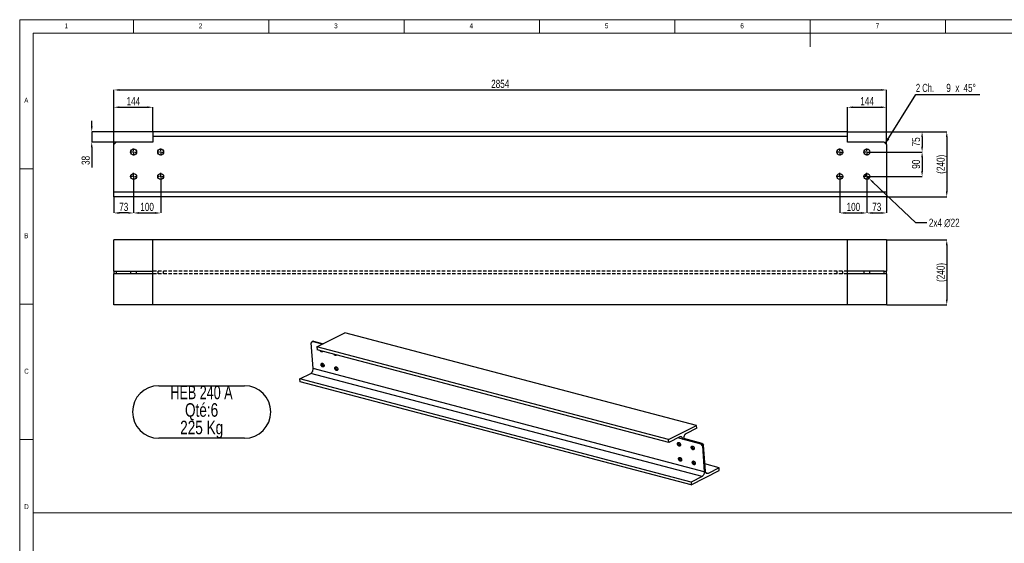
# Model space of a CAD drawing. Header units: millimetres. Extents: x 5 to 589, y 5 to 415.
# Tile 3 of 7: x 5 to 369, y 222 to 415. Entities that reach past the tile are written whole.
import ezdxf

# ---------------------------------------------------------------- set-up
doc = ezdxf.new("R2010")
doc.units = ezdxf.units.MM
doc.header["$PDSIZE"] = -1
doc.linetypes.add('CENTERX2', pattern=[20.32, 12.7, -2.54, 2.54, -2.54])
doc.linetypes.add('HIDDEN', pattern=[1.905, 1.27, -0.635])
for name, color, linetype in [('COTES', 1, 'Continuous'), ('NOTES', 6, 'Continuous'), ('TRAIT-MIXTES', 3, 'CENTERX2'), ('TRAIT-TIRET', 2, 'HIDDEN')]:
    doc.layers.add(name, color=color, linetype=linetype)
doc.layers.add('TRAIT-FORT', color=4, linetype='Continuous', lineweight=25)
doc.styles.add('SLDTEXTSTYLE0', font='TXT', dxfattribs={"width": 0.75})
doc.styles.add('SLDTEXTSTYLE3', font='TXT', dxfattribs={"width": 0.7})
doc.styles.add('SLDTEXTSTYLE8', font='TXT', dxfattribs={"width": 0.694444})
doc.dimstyles.new('SLDDIMSTYLE0', dxfattribs={"dimtxt": 3, "dimasz": 2, "dimexe": 0, "dimexo": 0.0625, "dimgap": 0.75, "dimtad": 1, "dimdec": 0, "dimlfac": 10, "dimrnd": 1e-09, "dimzin": 12, "dimdsep": 46, "dimtxsty": 'SLDTEXTSTYLE0', "dimsah": 1, "dimcen": 0.09, "dimadec": 0, "dimazin": 3, "dimtfac": 1, "dimtdec": 0, "dimtofl": 0, "dimtmove": 0, "dimatfit": 3, "dimfxl": 1, "dimfrac": 2, "dimtolj": 1, "dimtzin": 12, "dimarcsym": 0})
doc.dimstyles.new('SLDDIMSTYLE1', dxfattribs={"dimtxt": 3, "dimasz": 2, "dimexe": 0, "dimexo": 0.0625, "dimgap": 0.75, "dimtad": 1, "dimdec": 0, "dimlfac": 10, "dimrnd": 1e-09, "dimzin": 12, "dimdsep": 46, "dimtxsty": 'SLDTEXTSTYLE0', "dimsah": 1, "dimcen": 0.09, "dimadec": 0, "dimazin": 3, "dimtfac": 1, "dimtdec": 0, "dimtmove": 0, "dimatfit": 0, "dimfxl": 1, "dimfrac": 2, "dimtolj": 1, "dimtzin": 12, "dimarcsym": 0})
doc.dimstyles.new('SLDDIMSTYLE2', dxfattribs={"dimtxt": 3, "dimasz": 2, "dimexe": 0, "dimexo": 0.0625, "dimgap": 0.75, "dimtad": 0, "dimtih": 1, "dimtoh": 1, "dimdec": 0, "dimlfac": 10, "dimrnd": 1e-09, "dimzin": 12, "dimdsep": 46, "dimtxsty": 'SLDTEXTSTYLE0', "dimblk1": 'NONE', "dimsah": 1, "dimcen": 0, "dimadec": 0, "dimazin": 3, "dimtfac": 1, "dimtdec": 0, "dimtmove": 0, "dimatfit": 3, "dimldrblk": 'NONE', "dimfxl": 1, "dimfrac": 2, "dimtolj": 1, "dimtzin": 12, "dimarcsym": 0})

# ---------------------------------------------------------------- blocks, each defined once
blk = doc.blocks.new('_D')
at = {"layer": 'COTES', "color": 0, "lineweight": -2, "transparency": 16777216}
for p, q in [((325.26, 333.7), (347.42, 333.7)), ((347.42, 331.7), (347.42, 311.7)), ((325.26, 309.7), (347.42, 309.7))]:
    blk.add_line(p, q, dxfattribs=at)
at = {"layer": 'COTES', "color": 0, "transparency": 16777216}
for points in [[(347.08, 331.7), (347.75, 331.7), (347.42, 333.7)], [(347.08, 311.7), (347.75, 311.7), (347.42, 309.7)]]:
    blk.add_solid(points, dxfattribs=at)
at = {"layer": 'Defpoints', "color": 0, "transparency": 16777216}
for p in [(325.19, 333.7), (325.19, 309.7), (347.42, 309.7)]:
    blk.add_point(p, dxfattribs=at)
at = {"layer": 'COTES', "color": 0, "transparency": 16777216, "insert": (343.67, 321.7), "char_height": 3, "attachment_point": 2, "rotation": 90, "style": 'SLDTEXTSTYLE0'}
blk.add_mtext('\\A1;(240)', dxfattribs=at)
blk = doc.blocks.new('_D_1')
at = {"layer": 'COTES', "color": 0, "lineweight": -2, "transparency": 16777216}
for p, q in [((39.79, 369), (39.79, 389.07)), ((41.79, 389.07), (323.19, 389.07)), ((325.19, 369), (325.19, 389.07))]:
    blk.add_line(p, q, dxfattribs=at)
at = {"layer": 'COTES', "color": 0, "transparency": 16777216}
for points in [[(41.79, 389.4), (41.79, 388.73), (39.79, 389.07)], [(323.19, 389.4), (323.19, 388.73), (325.19, 389.07)]]:
    blk.add_solid(points, dxfattribs=at)
at = {"layer": 'Defpoints', "color": 0, "transparency": 16777216}
for p in [(325.19, 389.07), (39.79, 368.94), (325.19, 368.94)]:
    blk.add_point(p, dxfattribs=at)
at = {"layer": 'COTES', "color": 0, "transparency": 16777216, "insert": (182.49, 392.82), "char_height": 3, "attachment_point": 2, "style": 'SLDTEXTSTYLE0'}
blk.add_mtext('\\A1;2854', dxfattribs=at)
blk = doc.blocks.new('_D_2')
at = {"layer": 'COTES', "color": 0, "lineweight": -2, "transparency": 16777216}
for p, q in [((47.07, 355.78), (47.07, 343.65)), ((57.07, 355.78), (57.07, 343.65)), ((49.07, 343.65), (55.07, 343.65))]:
    blk.add_line(p, q, dxfattribs=at)
at = {"layer": 'COTES', "color": 0, "transparency": 16777216}
for points in [[(49.07, 343.99), (49.07, 343.32), (47.07, 343.65)], [(55.07, 343.99), (55.07, 343.32), (57.07, 343.65)]]:
    blk.add_solid(points, dxfattribs=at)
at = {"layer": 'Defpoints', "color": 0, "transparency": 16777216}
for p in [(47.07, 355.84), (57.07, 355.84), (57.07, 343.65)]:
    blk.add_point(p, dxfattribs=at)
at = {"layer": 'COTES', "color": 0, "transparency": 16777216, "insert": (52.07, 347.4), "char_height": 3, "attachment_point": 2, "style": 'SLDTEXTSTYLE0'}
blk.add_mtext('\\A1;100', dxfattribs=at)
blk = doc.blocks.new('_D_3')
at = {"layer": 'COTES', "color": 0, "lineweight": -2, "transparency": 16777216}
for p, q in [((47.07, 355.78), (47.07, 343.65)), ((39.79, 349.58), (39.79, 343.65)), ((45.07, 343.65), (41.79, 343.65))]:
    blk.add_line(p, q, dxfattribs=at)
at = {"layer": 'COTES', "color": 0, "transparency": 16777216}
for points in [[(41.79, 343.99), (41.79, 343.32), (39.79, 343.65)], [(45.07, 343.99), (45.07, 343.32), (47.07, 343.65)]]:
    blk.add_solid(points, dxfattribs=at)
at = {"layer": 'Defpoints', "color": 0, "transparency": 16777216}
for p in [(47.07, 355.84), (39.79, 349.64), (39.79, 343.65)]:
    blk.add_point(p, dxfattribs=at)
at = {"layer": 'COTES', "color": 0, "transparency": 16777216, "insert": (43.43, 347.4), "char_height": 3, "attachment_point": 2, "style": 'SLDTEXTSTYLE0'}
blk.add_mtext('\\A1;73', dxfattribs=at)
blk = doc.blocks.new('_D_4')
at = {"layer": 'COTES', "color": 0, "lineweight": -2, "transparency": 16777216}
for p, q in [((307.92, 355.78), (307.92, 343.65)), ((317.92, 355.78), (317.92, 343.65)), ((309.92, 343.65), (315.92, 343.65))]:
    blk.add_line(p, q, dxfattribs=at)
at = {"layer": 'COTES', "color": 0, "transparency": 16777216}
for points in [[(309.92, 343.99), (309.92, 343.32), (307.92, 343.65)], [(315.92, 343.99), (315.92, 343.32), (317.92, 343.65)]]:
    blk.add_solid(points, dxfattribs=at)
at = {"layer": 'Defpoints', "color": 0, "transparency": 16777216}
for p in [(307.92, 355.84), (317.92, 355.84), (317.92, 343.65)]:
    blk.add_point(p, dxfattribs=at)
at = {"layer": 'COTES', "color": 0, "transparency": 16777216, "insert": (312.92, 347.4), "char_height": 3, "attachment_point": 2, "style": 'SLDTEXTSTYLE0'}
blk.add_mtext('\\A1;100', dxfattribs=at)
blk = doc.blocks.new('_D_5')
at = {"layer": 'COTES', "color": 0, "lineweight": -2, "transparency": 16777216}
for p, q in [((317.92, 355.78), (317.92, 343.65)), ((325.19, 349.58), (325.19, 343.65)), ((319.92, 343.65), (323.19, 343.65))]:
    blk.add_line(p, q, dxfattribs=at)
at = {"layer": 'COTES', "color": 0, "transparency": 16777216}
for points in [[(319.92, 343.99), (319.92, 343.32), (317.92, 343.65)], [(323.19, 343.99), (323.19, 343.32), (325.19, 343.65)]]:
    blk.add_solid(points, dxfattribs=at)
at = {"layer": 'Defpoints', "color": 0, "transparency": 16777216}
for p in [(317.92, 355.84), (325.19, 349.64), (325.19, 343.65)]:
    blk.add_point(p, dxfattribs=at)
at = {"layer": 'COTES', "color": 0, "transparency": 16777216, "insert": (321.56, 347.4), "char_height": 3, "attachment_point": 2, "style": 'SLDTEXTSTYLE0'}
blk.add_mtext('\\A1;73', dxfattribs=at)
blk = doc.blocks.new('_D_6')
at = {"layer": 'COTES', "color": 0, "lineweight": -2, "transparency": 16777216}
for p, q in [((39.79, 369), (39.79, 382.68)), ((41.79, 382.68), (52.19, 382.68)), ((54.19, 373.7), (54.19, 382.68))]:
    blk.add_line(p, q, dxfattribs=at)
at = {"layer": 'COTES', "color": 0, "transparency": 16777216}
for points in [[(41.79, 383.01), (41.79, 382.35), (39.79, 382.68)], [(52.19, 383.01), (52.19, 382.35), (54.19, 382.68)]]:
    blk.add_solid(points, dxfattribs=at)
at = {"layer": 'Defpoints', "color": 0, "transparency": 16777216}
for p in [(54.19, 382.68), (54.19, 373.64), (39.79, 368.94)]:
    blk.add_point(p, dxfattribs=at)
at = {"layer": 'COTES', "color": 0, "transparency": 16777216, "insert": (46.99, 386.43), "char_height": 3, "attachment_point": 2, "style": 'SLDTEXTSTYLE0'}
blk.add_mtext('\\A1;144', dxfattribs=at)
blk = doc.blocks.new('_D_7')
at = {"layer": 'COTES', "color": 0, "lineweight": -2, "transparency": 16777216}
for p, q in [((31.61, 375.64), (31.61, 377.64)), ((54.13, 373.64), (31.61, 373.64)), ((31.61, 373.64), (31.61, 369.84)), ((40.63, 369.84), (31.61, 369.84)), ((31.61, 367.84), (31.61, 360.42))]:
    blk.add_line(p, q, dxfattribs=at)
at = {"layer": 'COTES', "color": 0, "transparency": 16777216}
for points in [[(31.28, 375.64), (31.95, 375.64), (31.61, 373.64)], [(31.28, 367.84), (31.95, 367.84), (31.61, 369.84)]]:
    blk.add_solid(points, dxfattribs=at)
at = {"layer": 'Defpoints', "color": 0, "transparency": 16777216}
for p in [(31.61, 373.64), (54.19, 373.64), (40.69, 369.84)]:
    blk.add_point(p, dxfattribs=at)
at = {"layer": 'COTES', "color": 0, "transparency": 16777216, "insert": (27.86, 363.05), "char_height": 3, "attachment_point": 2, "rotation": 90, "style": 'SLDTEXTSTYLE0'}
blk.add_mtext('\\A1;38', dxfattribs=at)
blk = doc.blocks.new('_D_8')
at = {"layer": 'COTES', "color": 0, "lineweight": -2, "transparency": 16777216}
for p, q in [((310.79, 372), (310.79, 382.68)), ((312.79, 382.68), (323.19, 382.68)), ((325.19, 369), (325.19, 382.68))]:
    blk.add_line(p, q, dxfattribs=at)
at = {"layer": 'COTES', "color": 0, "transparency": 16777216}
for points in [[(312.79, 383.01), (312.79, 382.35), (310.79, 382.68)], [(323.19, 383.01), (323.19, 382.35), (325.19, 382.68)]]:
    blk.add_solid(points, dxfattribs=at)
at = {"layer": 'Defpoints', "color": 0, "transparency": 16777216}
for p in [(325.19, 382.68), (310.79, 371.94), (325.19, 368.94)]:
    blk.add_point(p, dxfattribs=at)
at = {"layer": 'COTES', "color": 0, "transparency": 16777216, "insert": (317.99, 386.43), "char_height": 3, "attachment_point": 2, "style": 'SLDTEXTSTYLE0'}
blk.add_mtext('\\A1;144', dxfattribs=at)
blk = doc.blocks.new('SW_CHAMFER_DIMENSION_0')
at = {"layer": 'COTES', "color": 0}
for p, q in [((-11.28, -18.06), (0, 0)), ((0, 0), (23.62, 0))]:
    blk.add_line(p, q, dxfattribs=at)
blk.add_solid([(-11.28, -18.06), (-9.8, -16.62), (-10.65, -16.09)], dxfattribs=at)
at = {"layer": 'COTES', "color": 0, "char_height": 3, "attachment_point": 1}
for s, insert, style in [('2 Ch.', (0, 3.87), 'SLDTEXTSTYLE3'), ('9', (11.23, 3.87), 'SLDTEXTSTYLE0'), ('45°', (17.58, 3.87), 'SLDTEXTSTYLE0'), ('x', (14.57, 3.87), 'SLDTEXTSTYLE0')]:
    blk.add_mtext(s, dxfattribs=dict(at, insert=insert, style=style))
blk = doc.blocks.new('_D_9')
at = {"layer": 'COTES', "color": 0, "lineweight": -2, "transparency": 16777216}
for p, q in [((310.86, 373.64), (338.31, 373.64)), ((338.31, 371.64), (338.31, 368.14)), ((319.28, 366.14), (338.31, 366.14))]:
    blk.add_line(p, q, dxfattribs=at)
at = {"layer": 'COTES', "color": 0, "transparency": 16777216}
for points in [[(337.97, 371.64), (338.64, 371.64), (338.31, 373.64)], [(337.97, 368.14), (338.64, 368.14), (338.31, 366.14)]]:
    blk.add_solid(points, dxfattribs=at)
at = {"layer": 'Defpoints', "color": 0, "transparency": 16777216}
for p in [(310.79, 373.64), (319.22, 366.14), (338.31, 366.14)]:
    blk.add_point(p, dxfattribs=at)
at = {"layer": 'COTES', "color": 0, "transparency": 16777216, "insert": (334.56, 369.89), "char_height": 3, "attachment_point": 2, "rotation": 90, "style": 'SLDTEXTSTYLE0'}
blk.add_mtext('\\A1;75', dxfattribs=at)
blk = doc.blocks.new('_D_10')
at = {"layer": 'COTES', "color": 0, "lineweight": -2, "transparency": 16777216}
for p, q in [((319.28, 366.14), (338.31, 366.14)), ((338.31, 364.14), (338.31, 359.14)), ((319.28, 357.14), (338.31, 357.14))]:
    blk.add_line(p, q, dxfattribs=at)
at = {"layer": 'COTES', "color": 0, "transparency": 16777216}
for points in [[(337.97, 364.14), (338.64, 364.14), (338.31, 366.14)], [(337.97, 359.14), (338.64, 359.14), (338.31, 357.14)]]:
    blk.add_solid(points, dxfattribs=at)
at = {"layer": 'Defpoints', "color": 0, "transparency": 16777216}
for p in [(319.22, 366.14), (319.22, 357.14), (338.31, 357.14)]:
    blk.add_point(p, dxfattribs=at)
at = {"layer": 'COTES', "color": 0, "transparency": 16777216, "insert": (334.56, 361.64), "char_height": 3, "attachment_point": 2, "rotation": 90, "style": 'SLDTEXTSTYLE0'}
blk.add_mtext('\\A1;90', dxfattribs=at)
blk = doc.blocks.new('_D_11')
at = {"layer": 'COTES', "color": 0, "lineweight": -2, "transparency": 16777216}
for p, q in [((317.12, 357.9), (318.72, 356.38)), ((335.94, 340.06), (320.17, 355.01)), ((340.06, 340.06), (335.94, 340.06))]:
    blk.add_line(p, q, dxfattribs=at)
at = {"layer": 'COTES', "color": 0, "transparency": 16777216}
blk.add_solid([(320.4, 355.25), (319.94, 354.77), (318.72, 356.38)], dxfattribs=at)
at = {"layer": 'Defpoints', "color": 0, "transparency": 16777216}
for p in [(317.12, 357.9), (318.72, 356.38)]:
    blk.add_point(p, dxfattribs=at)
at = {"layer": 'COTES', "color": 0, "transparency": 16777216, "insert": (340.81, 341.56), "char_height": 3, "attachment_point": 1, "style": 'SLDTEXTSTYLE0'}
blk.add_mtext('\\A1;2x4 ∅22', dxfattribs=at)
blk = doc.blocks.new('_None')
blk = doc.blocks.new('_D_12')
at = {"layer": 'COTES', "color": 0, "lineweight": -2, "transparency": 16777216}
for p, q in [((310.86, 373.64), (347.42, 373.64)), ((347.42, 371.64), (347.42, 351.64)), ((325.26, 349.64), (347.42, 349.64))]:
    blk.add_line(p, q, dxfattribs=at)
at = {"layer": 'COTES', "color": 0, "transparency": 16777216}
for points in [[(347.08, 371.64), (347.75, 371.64), (347.42, 373.64)], [(347.08, 351.64), (347.75, 351.64), (347.42, 349.64)]]:
    blk.add_solid(points, dxfattribs=at)
at = {"layer": 'Defpoints', "color": 0, "transparency": 16777216}
for p in [(310.79, 373.64), (325.19, 349.64), (347.42, 349.64)]:
    blk.add_point(p, dxfattribs=at)
at = {"layer": 'COTES', "color": 0, "transparency": 16777216, "insert": (343.67, 361.64), "char_height": 3, "attachment_point": 2, "rotation": 90, "style": 'SLDTEXTSTYLE0'}
blk.add_mtext('\\A1;(240)', dxfattribs=at)
blk = doc.blocks.new('SW_NOTE_4')
at = {"layer": 'NOTES', "color": 0}
for p, q in [((-0.01, 6.41), (31.68, 6.41)), ((31.68, -12.96), (-0.01, -12.96))]:
    blk.add_line(p, q, dxfattribs=at)
for centre, start, end in [((-0.01, -3.27), 90, 270), ((31.68, -3.27), 270, 90)]:
    blk.add_arc(centre, 9.69, start, end, dxfattribs=at)
at = {"layer": 'NOTES', "color": 0, "char_height": 5, "attachment_point": 2}
for s, insert, style in [('HEB 240 A', (15.78, 6.45), 'SLDTEXTSTYLE8'), ('Qté:6', (15.81, -0.02), 'SLDTEXTSTYLE0'), ('225 Kg', (15.85, -6.49), 'SLDTEXTSTYLE0')]:
    blk.add_mtext(s, dxfattribs=dict(at, insert=insert, style=style))
blk = doc.blocks.new('SW_CENTERMARKSYMBOL_0')
at = {"layer": 'TRAIT-MIXTES', "color": 0}
for p, q in [((-0.4, 0), (-1.3, 0)), ((0, 0), (-0.2, 0)), ((0, 0.4), (0, 1.3)), ((0, 0), (0, 0.2)), ((0, 0), (0, -0.2)), ((0, 0), (0.2, 0)), ((0.4, 0), (1.3, 0)), ((0, -0.4), (0, -1.3))]:
    blk.add_line(p, q, dxfattribs=at)
blk = doc.blocks.new('SW_CENTERMARKSYMBOL_1')
at = {"layer": 'TRAIT-MIXTES', "color": 0}
for p, q in [((-0.4, 0), (-1.3, 0)), ((0, 0), (-0.2, 0)), ((0, 0.4), (0, 1.3)), ((0, 0), (0, 0.2)), ((0, 0), (0, -0.2)), ((0, 0), (0.2, 0)), ((0.4, 0), (1.3, 0)), ((0, -0.4), (0, -1.3))]:
    blk.add_line(p, q, dxfattribs=at)
blk = doc.blocks.new('SW_CENTERMARKSYMBOL_2')
at = {"layer": 'TRAIT-MIXTES', "color": 0}
for p, q in [((-0.4, 0), (-1.3, 0)), ((0, 0), (-0.2, 0)), ((0, 0.4), (0, 1.3)), ((0, 0), (0, 0.2)), ((0, 0), (0, -0.2)), ((0, 0), (0.2, 0)), ((0.4, 0), (1.3, 0)), ((0, -0.4), (0, -1.3))]:
    blk.add_line(p, q, dxfattribs=at)
blk = doc.blocks.new('SW_CENTERMARKSYMBOL_3')
at = {"layer": 'TRAIT-MIXTES', "color": 0}
for p, q in [((-0.4, 0), (-1.3, 0)), ((0, 0), (-0.2, 0)), ((0, 0.4), (0, 1.3)), ((0, 0), (0, 0.2)), ((0, 0), (0, -0.2)), ((0, 0), (0.2, 0)), ((0.4, 0), (1.3, 0)), ((0, -0.4), (0, -1.3))]:
    blk.add_line(p, q, dxfattribs=at)
blk = doc.blocks.new('SW_CENTERMARKSYMBOL_4')
at = {"layer": 'TRAIT-MIXTES', "color": 0}
for p, q in [((-0.4, 0), (-1.3, 0)), ((0, 0), (-0.2, 0)), ((0, 0.4), (0, 1.3)), ((0, 0), (0, 0.2)), ((0, 0), (0, -0.2)), ((0, 0), (0.2, 0)), ((0.4, 0), (1.3, 0)), ((0, -0.4), (0, -1.3))]:
    blk.add_line(p, q, dxfattribs=at)
blk = doc.blocks.new('SW_CENTERMARKSYMBOL_5')
at = {"layer": 'TRAIT-MIXTES', "color": 0}
for p, q in [((-0.4, 0), (-1.3, 0)), ((0, 0), (-0.2, 0)), ((0, 0.4), (0, 1.3)), ((0, 0), (0, 0.2)), ((0, 0), (0, -0.2)), ((0, 0), (0.2, 0)), ((0.4, 0), (1.3, 0)), ((0, -0.4), (0, -1.3))]:
    blk.add_line(p, q, dxfattribs=at)
blk = doc.blocks.new('SW_CENTERMARKSYMBOL_6')
at = {"layer": 'TRAIT-MIXTES', "color": 0}
for p, q in [((-0.4, 0), (-1.3, 0)), ((0, 0), (-0.2, 0)), ((0, 0.4), (0, 1.3)), ((0, 0), (0, 0.2)), ((0, 0), (0, -0.2)), ((0, 0), (0.2, 0)), ((0.4, 0), (1.3, 0)), ((0, -0.4), (0, -1.3))]:
    blk.add_line(p, q, dxfattribs=at)
blk = doc.blocks.new('SW_CENTERMARKSYMBOL_7')
at = {"layer": 'TRAIT-MIXTES', "color": 0}
for p, q in [((-0.4, 0), (-1.3, 0)), ((0, 0), (-0.2, 0)), ((0, 0.4), (0, 1.3)), ((0, 0), (0, 0.2)), ((0, 0), (0, -0.2)), ((0, 0), (0.2, 0)), ((0.4, 0), (1.3, 0)), ((0, -0.4), (0, -1.3))]:
    blk.add_line(p, q, dxfattribs=at)

msp = doc.modelspace()

# ---------------------------------------------------------------- linework, layer by layer
at = {"lineweight": 18}
for p, q in [((589, 415), (5, 415)), ((5, 415), (5, 5)), ((47, 410), (47, 415)), ((97, 415), (97, 410)), ((147, 410), (147, 415)), ((197, 415), (197, 410)), ((247, 410), (247, 415)), ((297, 415), (297, 405)), ((347, 410), (347, 415)), ((10, 410), (422.77, 410)), ((10, 410), (10, 232.99)), ((584, 410), (10, 410)), ((10, 410), (10, 10)), ((10, 360), (5, 360)), ((5, 310), (10, 310)), ((10, 260), (5, 260)), ((10, 232.99), (422.77, 232.99)), ((422.77, 232.99), (10, 232.99)), ((10, 232.99), (10, 10))]:
    msp.add_line(p, q, dxfattribs=at)
at = {"layer": 'TRAIT-FORT', "lineweight": 25}
for p, q in [((54.19, 373.64), (54.19, 371.94)), ((310.79, 373.64), (54.19, 373.64)), ((310.79, 371.94), (54.19, 371.94)), ((54.19, 371.94), (54.19, 369.84)), ((310.79, 371.94), (310.79, 373.64)), ((310.79, 369.84), (310.79, 371.94)), ((40.69, 369.84), (39.79, 368.94)), ((39.79, 353.44), (39.79, 368.94)), ((54.19, 369.84), (40.69, 369.84)), ((324.29, 369.84), (310.79, 369.84)), ((325.19, 368.94), (324.29, 369.84)), ((325.19, 368.94), (325.19, 353.44)), ((39.79, 351.34), (39.79, 353.44)), ((325.19, 353.44), (325.19, 351.34)), ((39.79, 349.64), (39.79, 351.34)), ((325.19, 351.34), (39.79, 351.34)), ((325.19, 349.64), (39.79, 349.64)), ((325.19, 351.34), (325.19, 349.64)), ((54.19, 333.7), (39.79, 333.7)), ((39.79, 324.3), (39.79, 333.7)), ((54.19, 309.7), (54.19, 333.7)), ((310.79, 333.7), (54.19, 333.7)), ((310.79, 309.7), (310.79, 333.7)), ((325.19, 333.7), (310.79, 333.7)), ((325.19, 333.7), (325.19, 324.3)), ((39.79, 322.2), (39.79, 324.3)), ((325.19, 324.3), (325.19, 322.2)), ((39.79, 322.2), (39.79, 321.2)), ((39.79, 322.2), (40.69, 322.2)), ((40.69, 321.2), (39.79, 321.2)), ((39.79, 319.1), (39.79, 321.2)), ((40.69, 322.2), (40.69, 321.2)), ((40.69, 322.2), (54.19, 322.2)), ((54.19, 321.2), (40.69, 321.2)), ((324.29, 322.2), (310.79, 322.2)), ((324.29, 321.2), (310.79, 321.2)), ((324.29, 321.2), (324.29, 322.2)), ((324.29, 322.2), (325.19, 322.2)), ((325.19, 321.2), (324.29, 321.2)), ((325.19, 321.2), (325.19, 322.2)), ((325.19, 321.2), (325.19, 319.1)), ((39.79, 309.7), (39.79, 319.1)), ((325.19, 319.1), (325.19, 309.7)), ((54.19, 309.7), (39.79, 309.7)), ((310.79, 309.7), (54.19, 309.7)), ((325.19, 309.7), (310.79, 309.7)), ((114.78, 294.18), (125.14, 299.45)), ((255.04, 265.24), (125.14, 299.45)), ((113.08, 296.17), (112.66, 295.73)), ((113.35, 286.2), (112.66, 295.73)), ((113.51, 296.39), (113.08, 296.17)), ((116.77, 295.19), (113.08, 296.17)), ((113.51, 296.39), (117.2, 295.41)), ((244.68, 259.98), (114.78, 294.18)), ((114.78, 294.18), (114.86, 293.13)), ((244.76, 258.93), (114.86, 293.13)), ((116.96, 292.58), (116.94, 292.59)), ((122.02, 291.25), (122, 291.25)), ((108.48, 282.38), (112.54, 284.44)), ((257.02, 246.4), (112.54, 284.44)), ((257.83, 248.15), (113.35, 286.2)), ((121.89, 286.84), (121.87, 286.85)), ((252.96, 244.34), (108.48, 282.38)), ((108.55, 281.33), (108.48, 282.38)), ((253.04, 243.29), (108.55, 281.33)), ((244.68, 259.98), (255.04, 265.24)), ((255.12, 264.2), (251.06, 262.13)), ((255.12, 264.2), (255.04, 265.24)), ((244.76, 258.93), (244.68, 259.98)), ((248.82, 260.99), (244.76, 258.93)), ((249.81, 260.16), (248.08, 260.62)), ((249.81, 260.16), (250.25, 260.38)), ((256.65, 258.36), (249.81, 260.16)), ((257.08, 258.58), (250.25, 260.38)), ((256.65, 258.36), (257.08, 258.58)), ((257.14, 257.69), (256.65, 258.36)), ((257.08, 258.58), (257.58, 257.91)), ((257.14, 257.69), (257.58, 257.91)), ((257.14, 257.69), (257.83, 248.15)), ((258.26, 248.37), (257.58, 257.91)), ((248.88, 253.41), (248.86, 253.41)), ((253.95, 252.07), (253.92, 252.08)), ((263.32, 249.61), (258.07, 250.99)), ((253.04, 243.29), (263.39, 248.56)), ((259.26, 247.54), (258.45, 247.76)), ((263.32, 249.61), (259.26, 247.54)), ((263.39, 248.56), (263.32, 249.61)), ((257.02, 246.4), (252.96, 244.34)), ((252.96, 244.34), (253.04, 243.29))]:
    msp.add_line(p, q, dxfattribs=at)
at = {"layer": 'TRAIT-FORT', "lineweight": 25, "flags": 128}
for points in [[(116.98, 292.58), (116.95, 292.52), (116.89, 292.45), (116.82, 292.39), (116.73, 292.36), (116.64, 292.35), (116.54, 292.36), (116.44, 292.39), (116.34, 292.44), (116.25, 292.51), (116.16, 292.6), (116.08, 292.71), (116.02, 292.82), (116.01, 292.83)], [(122.04, 291.24), (122.01, 291.19), (121.95, 291.12), (121.88, 291.06), (121.8, 291.03), (121.7, 291.01), (121.61, 291.02), (121.51, 291.06), (121.41, 291.11), (121.31, 291.18), (121.22, 291.27), (121.14, 291.37), (121.08, 291.49), (121.07, 291.5)], [(116.31, 287.65), (116.31, 287.77), (116.33, 287.88), (116.36, 287.98), (116.42, 288.06), (116.48, 288.12), (116.56, 288.17), (116.65, 288.19), (116.74, 288.19), (116.84, 288.17), (116.94, 288.13), (117.04, 288.07), (117.13, 287.99), (117.22, 287.89), (117.29, 287.78), (117.35, 287.66), (117.39, 287.54), (117.42, 287.42), (117.43, 287.3), (117.42, 287.18), (117.39, 287.08), (117.35, 286.99), (117.29, 286.91), (117.22, 286.86), (117.13, 286.82), (117.04, 286.81), (116.94, 286.82), (116.84, 286.85), (116.74, 286.9), (116.65, 286.98), (116.56, 287.07), (116.48, 287.17), (116.41, 287.28), (116.36, 287.4), (116.33, 287.53), (116.31, 287.65)], [(117.38, 287.04), (117.37, 287.04), (117.27, 287.07), (117.17, 287.12), (117.08, 287.2), (116.99, 287.29), (116.91, 287.39), (116.85, 287.5), (116.8, 287.62), (116.76, 287.75), (116.74, 287.87)], [(112.54, 284.44), (112.65, 284.51), (112.77, 284.61), (112.88, 284.72), (112.98, 284.85), (113.07, 284.99), (113.15, 285.15), (113.22, 285.31), (113.27, 285.49), (113.32, 285.67), (113.34, 285.85), (113.35, 286.02), (113.35, 286.2)], [(121.37, 286.32), (121.37, 286.44), (121.39, 286.55), (121.43, 286.64), (121.48, 286.73), (121.54, 286.79), (121.62, 286.84), (121.71, 286.86), (121.81, 286.86), (121.91, 286.84), (122.01, 286.8), (122.1, 286.73), (122.2, 286.65), (122.28, 286.56), (122.35, 286.45), (122.41, 286.33), (122.45, 286.21), (122.48, 286.08), (122.49, 285.96), (122.48, 285.85), (122.45, 285.74), (122.41, 285.65), (122.35, 285.58), (122.28, 285.52), (122.19, 285.49), (122.1, 285.48), (122, 285.49), (121.9, 285.52), (121.8, 285.57), (121.71, 285.64), (121.62, 285.73), (121.54, 285.84), (121.48, 285.95), (121.43, 286.07), (121.39, 286.19), (121.37, 286.32)], [(122.44, 285.71), (122.44, 285.71), (122.34, 285.74), (122.24, 285.79), (122.14, 285.86), (122.05, 285.95), (121.97, 286.05), (121.91, 286.17), (121.86, 286.29), (121.82, 286.41), (121.8, 286.54)], [(251.06, 262.13), (250.94, 262.06), (250.83, 261.97), (250.72, 261.86), (250.62, 261.73), (250.53, 261.59), (250.45, 261.43), (250.38, 261.26), (250.32, 261.09), (250.28, 260.91), (250.25, 260.73), (250.24, 260.55), (250.25, 260.38)], [(247.97, 258.42), (247.97, 258.53), (247.98, 258.64), (248.02, 258.74), (248.07, 258.82), (248.14, 258.89), (248.22, 258.93), (248.3, 258.96), (248.4, 258.96), (248.5, 258.94), (248.6, 258.9), (248.7, 258.83), (248.79, 258.75), (248.87, 258.66), (248.95, 258.55), (249, 258.43), (249.05, 258.31), (249.07, 258.18), (249.08, 258.06), (249.07, 257.95), (249.05, 257.84), (249, 257.75), (248.94, 257.68), (248.87, 257.62), (248.79, 257.59), (248.69, 257.58), (248.6, 257.59), (248.5, 257.62), (248.4, 257.67), (248.3, 257.74), (248.21, 257.83), (248.14, 257.93), (248.07, 258.05), (248.02, 258.17), (247.98, 258.29), (247.97, 258.42)], [(249.03, 257.81), (249.03, 257.81), (248.93, 257.84), (248.83, 257.89), (248.73, 257.96), (248.65, 258.05), (248.57, 258.15), (248.5, 258.27), (248.45, 258.39), (248.42, 258.51), (248.4, 258.64)], [(249.81, 260.16), (249.79, 260.33), (249.76, 260.48), (249.71, 260.62), (249.65, 260.75), (249.57, 260.85), (249.48, 260.94), (249.39, 261.01), (249.28, 261.05), (249.17, 261.07), (249.05, 261.07), (248.93, 261.04), (248.82, 260.99)], [(253.03, 257.08), (253.03, 257.2), (253.05, 257.31), (253.08, 257.41), (253.13, 257.49), (253.2, 257.56), (253.28, 257.6), (253.37, 257.63), (253.46, 257.63), (253.56, 257.61), (253.66, 257.56), (253.76, 257.5), (253.85, 257.42), (253.94, 257.32), (254.01, 257.22), (254.07, 257.1), (254.11, 256.97), (254.14, 256.85), (254.14, 256.73), (254.14, 256.61), (254.11, 256.51), (254.06, 256.42), (254.01, 256.35), (253.93, 256.29), (253.85, 256.26), (253.76, 256.24), (253.66, 256.25), (253.56, 256.29), (253.46, 256.34), (253.36, 256.41), (253.28, 256.5), (253.2, 256.6), (253.13, 256.71), (253.08, 256.84), (253.05, 256.96), (253.03, 257.08)], [(254.09, 256.47), (254.09, 256.47), (253.99, 256.5), (253.89, 256.56), (253.8, 256.63), (253.71, 256.72), (253.63, 256.82), (253.56, 256.93), (253.51, 257.06), (253.48, 257.18), (253.46, 257.3)], [(248.36, 252.88), (248.37, 253), (248.38, 253.11), (248.42, 253.21), (248.47, 253.29), (248.54, 253.35), (248.62, 253.4), (248.7, 253.42), (248.8, 253.42), (248.9, 253.4), (249, 253.36), (249.1, 253.3), (249.19, 253.22), (249.27, 253.12), (249.34, 253.01), (249.4, 252.89), (249.45, 252.77), (249.47, 252.65), (249.48, 252.53), (249.47, 252.41), (249.44, 252.31), (249.4, 252.22), (249.34, 252.14), (249.27, 252.09), (249.19, 252.05), (249.09, 252.04), (249, 252.05), (248.9, 252.08), (248.8, 252.13), (248.7, 252.21), (248.61, 252.29), (248.53, 252.4), (248.47, 252.51), (248.42, 252.63), (248.38, 252.76), (248.36, 252.88)], [(249.43, 252.27), (249.43, 252.27), (249.33, 252.3), (249.23, 252.35), (249.13, 252.43), (249.04, 252.51), (248.97, 252.62), (248.9, 252.73), (248.85, 252.85), (248.81, 252.98), (248.8, 253.1)], [(253.43, 251.55), (253.43, 251.66), (253.45, 251.77), (253.48, 251.87), (253.53, 251.95), (253.6, 252.02), (253.68, 252.06), (253.77, 252.09), (253.86, 252.09), (253.96, 252.07), (254.06, 252.03), (254.16, 251.96), (254.25, 251.88), (254.33, 251.79), (254.41, 251.68), (254.46, 251.56), (254.51, 251.44), (254.53, 251.31), (254.54, 251.19), (254.53, 251.08), (254.51, 250.97), (254.46, 250.88), (254.4, 250.81), (254.33, 250.75), (254.25, 250.72), (254.16, 250.71), (254.06, 250.72), (253.96, 250.75), (253.86, 250.8), (253.76, 250.87), (253.68, 250.96), (253.6, 251.06), (253.53, 251.18), (253.48, 251.3), (253.45, 251.42), (253.43, 251.55)], [(254.49, 250.94), (254.49, 250.94), (254.39, 250.97), (254.29, 251.02), (254.19, 251.09), (254.11, 251.18), (254.03, 251.28), (253.96, 251.4), (253.91, 251.52), (253.88, 251.64), (253.86, 251.77)], [(257.83, 248.15), (257.84, 247.98), (257.82, 247.8), (257.8, 247.62), (257.76, 247.45), (257.7, 247.27), (257.63, 247.1), (257.55, 246.95), (257.46, 246.8), (257.36, 246.68), (257.25, 246.56), (257.14, 246.47), (257.02, 246.4)], [(259.26, 247.54), (259.14, 247.49), (259.02, 247.47), (258.91, 247.46), (258.8, 247.48), (258.69, 247.53), (258.59, 247.59), (258.51, 247.68), (258.43, 247.79), (258.37, 247.91), (258.32, 248.05), (258.28, 248.21), (258.26, 248.37)]]:
    msp.add_lwpolyline(points, dxfattribs=at)
at = {"layer": 'TRAIT-FORT', "lineweight": 25}
for centre in [(47.07, 366.14), (57.07, 366.14), (307.92, 366.14), (317.92, 366.14), (47.07, 357.14), (57.07, 357.14), (307.92, 357.14), (317.92, 357.14)]:
    msp.add_circle(centre, 1.1, dxfattribs=at)
for centre in [(117.39, 287.93), (122.45, 286.6), (249.05, 258.7), (254.11, 257.36), (249.45, 253.16), (254.51, 251.83)]:
    msp.add_arc(centre, 0.652, 156.8891, 185.3813, dxfattribs=at)
at = {"layer": 'TRAIT-TIRET'}
for p, q in [((45.97, 322.2), (45.97, 321.2)), ((48.17, 321.2), (48.17, 322.2)), ((310.79, 322.2), (54.19, 322.2)), ((310.79, 321.2), (54.19, 321.2)), ((55.97, 322.2), (55.97, 321.2)), ((58.17, 321.2), (58.17, 322.2)), ((306.82, 322.2), (306.82, 321.2)), ((309.02, 321.2), (309.02, 322.2)), ((316.82, 322.2), (316.82, 321.2)), ((319.02, 321.2), (319.02, 322.2))]:
    msp.add_line(p, q, dxfattribs=at)

# ---------------------------------------------------------------- block references
at = {"layer": 'COTES'}
msp.add_blockref('SW_CHAMFER_DIMENSION_0', (336.02, 387.45), dxfattribs=at)
at = {"layer": 'NOTES'}
msp.add_blockref('SW_NOTE_4', (56.37, 273.46), dxfattribs=at)
at = {"layer": 'TRAIT-MIXTES'}
for name, p in [('SW_CENTERMARKSYMBOL_2', (47.07, 366.14)), ('SW_CENTERMARKSYMBOL_0', (57.07, 366.14)), ('SW_CENTERMARKSYMBOL_5', (307.92, 366.14)), ('SW_CENTERMARKSYMBOL_6', (317.92, 366.14)), ('SW_CENTERMARKSYMBOL_3', (47.07, 357.14)), ('SW_CENTERMARKSYMBOL_1', (57.07, 357.14)), ('SW_CENTERMARKSYMBOL_4', (307.92, 357.14)), ('SW_CENTERMARKSYMBOL_7', (317.92, 357.14))]:
    msp.add_blockref(name, p, dxfattribs=at)

# ---------------------------------------------------------------- texts
at = {"layer": 'NOTES', "char_height": 1.85, "attachment_point": 1, "style": 'SLDTEXTSTYLE0'}
for s, insert in [('1', (21.58, 413.67)), ('2', (71.17, 413.67)), ('3', (121.17, 413.67)), ('4', (171.17, 413.67)), ('5', (221.17, 413.67)), ('6', (271.17, 413.67)), ('7', (321.17, 413.67)), ('A', (6.67, 386.17)), ('B', (6.67, 336.17)), ('C', (6.67, 286.17)), ('D', (6.67, 236.17))]:
    msp.add_mtext(s, dxfattribs=dict(at, insert=insert))

# ---------------------------------------------------------------- dimensions: what is measured, and where the dimension line sits
at = {"layer": 'COTES'}
for base, p1, p2, dimstyle, picture, middle in [((325.19, 389.07), (39.79, 368.94), (325.19, 368.94), 'SLDDIMSTYLE0', '_D_1', (182.49, 389.07)), ((54.19, 382.68), (39.79, 368.94), (54.19, 373.64), 'SLDDIMSTYLE0', '_D_6', (46.99, 382.68)), ((39.79, 343.65), (47.07, 355.84), (39.79, 349.64), 'SLDDIMSTYLE1', '_D_3', (43.43, 343.65)), ((57.07, 343.65), (47.07, 355.84), (57.07, 355.84), 'SLDDIMSTYLE0', '_D_2', (52.07, 343.65)), ((317.92, 343.65), (307.92, 355.84), (317.92, 355.84), 'SLDDIMSTYLE0', '_D_4', (312.92, 343.65))]:
    dim = msp.add_linear_dim(base=base, p1=p1, p2=p2, dimstyle=dimstyle, dxfattribs=at)
    dim.commit()
    dim.dimension.update_dxf_attribs({"geometry": picture, "text_midpoint": middle, "dimtype": 160})
for base, p1, p2, angle, dimstyle, picture, middle in [((325.19, 382.68), (310.79, 371.94), (325.19, 368.94), 0, 'SLDDIMSTYLE0', '_D_8', (317.99, 382.68)), ((31.61, 373.64), (40.69, 369.84), (54.19, 373.64), 90, 'SLDDIMSTYLE1', '_D_7', (31.61, 363.05)), ((338.31, 366.14), (310.79, 373.64), (319.22, 366.14), 90, 'SLDDIMSTYLE0', '_D_9', (338.31, 369.89)), ((338.31, 357.14), (319.22, 366.14), (319.22, 357.14), 90, 'SLDDIMSTYLE0', '_D_10', (338.31, 361.64)), ((325.19, 343.65), (317.92, 355.84), (325.19, 349.64), 0, 'SLDDIMSTYLE1', '_D_5', (321.56, 343.65))]:
    dim = msp.add_linear_dim(base=base, p1=p1, p2=p2, angle=angle, dimstyle=dimstyle, dxfattribs=at)
    dim.commit()
    dim.dimension.update_dxf_attribs({"geometry": picture, "text_midpoint": middle, "dimtype": 160})
for base, p1, p2, picture, middle in [((347.42, 349.64), (310.79, 373.64), (325.19, 349.64), '_D_12', (347.42, 361.64)), ((347.42, 309.7), (325.19, 333.7), (325.19, 309.7), '_D', (347.42, 321.7))]:
    dim = msp.add_linear_dim(base=base, p1=p1, p2=p2, angle=90, text='(<>)', dimstyle='SLDDIMSTYLE0', dxfattribs=at)
    dim.commit()
    dim.dimension.update_dxf_attribs({"geometry": picture, "text_midpoint": middle, "dimtype": 160})
dim = msp.add_diameter_dim_2p(p1=(317.12, 357.9), p2=(318.72, 356.38), text='2x4 <>', dimstyle='SLDDIMSTYLE2', dxfattribs=at)
dim.commit()
dim.dimension.update_dxf_attribs({"geometry": '_D_11', "text_midpoint": (348.31, 340.06), "dimtype": 163})

doc.saveas('drawing.dxf')
